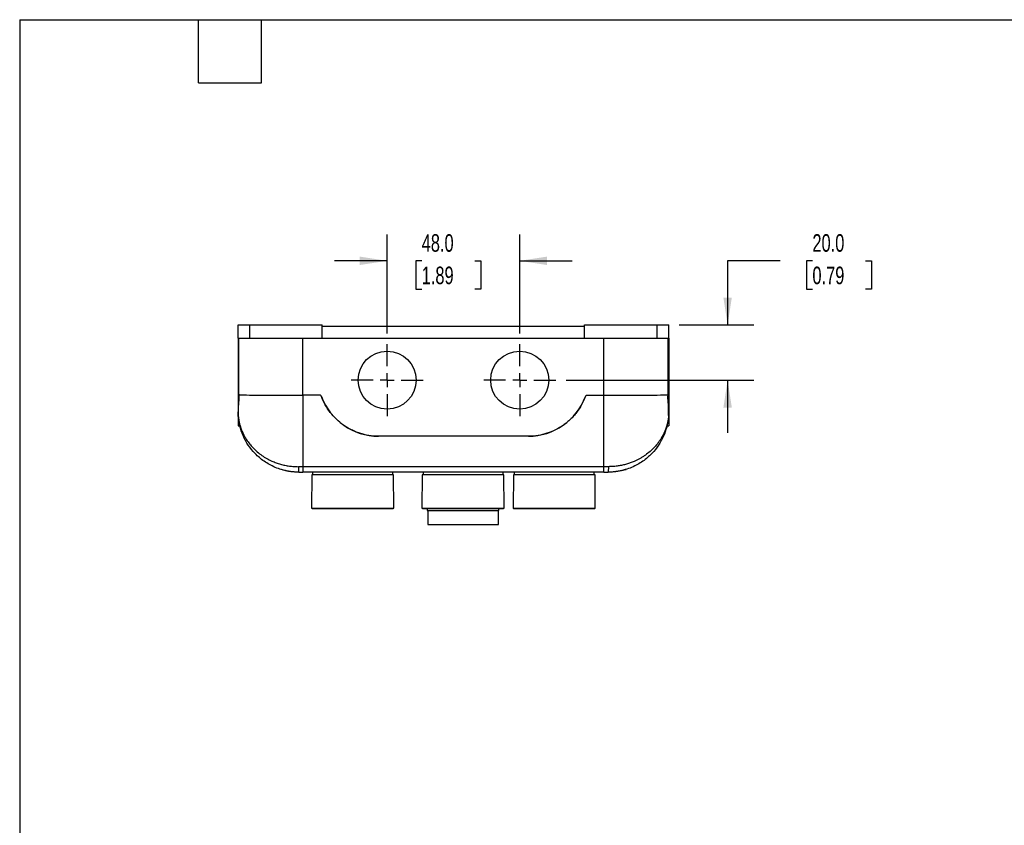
# Model space of a CAD drawing. Header units: millimetres. Extents: x 19 to 819, y 19 to 629.
# Tile 7 of 11: x 19 to 376, y 337 to 629. Entities that reach past the tile are written whole.
import ezdxf

# ---------------------------------------------------------------- set-up
doc = ezdxf.new("R2010")
doc.units = ezdxf.units.MM
doc.header["$LTSCALE"] = 3
doc.linetypes.add('SLD-Center', pattern=[19.05, 15.24, -1.27, 1.27, -1.27])
doc.linetypes.add('SLD-Solid', pattern=[0])
doc.layers.add('CENTER', color=40, linetype='SLD-Center')
doc.layers.add('DIMENSIONS', color=140, linetype='SLD-Solid', lineweight=25)
doc.layers.add('TEXT', color=140, linetype='SLD-Solid', lineweight=25)
doc.styles.add('SLDTEXTSTYLE0', font='TXT', dxfattribs={"width": 0.7})
doc.dimstyles.new('SLDDIMSTYLE3', dxfattribs={"dimtxt": 6.474023, "dimasz": 9.906, "dimexe": 0, "dimexo": 0.0625, "dimgap": 1.618506, "dimtad": 0, "dimtih": 1, "dimtoh": 1, "dimrnd": 1e-09, "dimzin": 4, "dimdsep": 46, "dimtxsty": 'SLDTEXTSTYLE0', "dimsah": 1, "dimcen": 0.09, "dimadec": 0, "dimazin": 1, "dimtfac": 1, "dimtmove": 0, "dimatfit": 0, "dimfxl": 0, "dimfrac": 2, "dimtolj": 1, "dimtzin": 12, "dimarcsym": 0})

# ---------------------------------------------------------------- blocks, each defined once
blk = doc.blocks.new('_D_9')
at = {"layer": 'DIMENSIONS'}
for p, q in [((152.15, 515.05), (152.15, 550.91)), ((200.15, 515.05), (200.15, 550.91)), ((152.15, 541.39), (133.1, 541.39)), ((164.66, 541.39), (162.49, 541.39)), ((162.49, 541.39), (162.49, 531.1)), ((183.9, 541.39), (186.07, 541.39)), ((186.07, 541.39), (186.07, 531.1)), ((200.15, 541.39), (219.2, 541.39)), ((162.49, 531.1), (164.66, 531.1)), ((186.07, 531.1), (183.9, 531.1))]:
    blk.add_line(p, q, dxfattribs=at)
for points in [[(152.15, 541.39), (142.24, 542.91), (142.24, 539.86)], [(200.15, 541.39), (210.06, 539.86), (210.06, 542.91)]]:
    blk.add_solid(points, dxfattribs=at)
at = {"layer": 'DIMENSIONS', "char_height": 6.35, "attachment_point": 1, "style": 'SLDTEXTSTYLE0'}
for s, insert in [('48.0', (164.66, 551.02)), ('1.89', (164.66, 539.28))]:
    blk.add_mtext(s, dxfattribs=dict(at, insert=insert))
blk = doc.blocks.new('_D_10')
at = {"layer": 'DIMENSIONS'}
for p, q in [((294.51, 541.39), (275.46, 541.39)), ((275.46, 541.39), (275.46, 518.2)), ((306.18, 541.39), (304.01, 541.39)), ((304.01, 541.39), (304.01, 531.1)), ((325.42, 541.39), (327.59, 541.39)), ((327.59, 541.39), (327.59, 531.1)), ((304.01, 531.1), (306.18, 531.1)), ((327.59, 531.1), (325.42, 531.1)), ((257.96, 518.2), (284.99, 518.2)), ((217, 498.2), (284.99, 498.2)), ((275.46, 498.2), (275.46, 479.15))]:
    blk.add_line(p, q, dxfattribs=at)
for points in [[(275.46, 518.2), (276.99, 528.1), (273.94, 528.1)], [(275.46, 498.2), (273.94, 488.29), (276.99, 488.29)]]:
    blk.add_solid(points, dxfattribs=at)
at = {"layer": 'DIMENSIONS', "char_height": 6.35, "attachment_point": 1, "style": 'SLDTEXTSTYLE0'}
for s, insert in [('20.0', (306.18, 551.02)), ('0.79', (306.18, 539.28))]:
    blk.add_mtext(s, dxfattribs=dict(at, insert=insert))
blk = doc.blocks.new('SW_CENTERMARKSYMBOL_8')
at = {"layer": 'CENTER', "color": 0}
for p, q in [((0, 5.08), (0, 13.04)), ((-5.08, 0), (-13.04, 0)), ((0, 0), (-2.54, 0)), ((0, 0), (0, 2.54)), ((0, 0), (0, -2.54)), ((0, 0), (2.54, 0)), ((5.08, 0), (13.04, 0)), ((0, -5.08), (0, -13.04))]:
    blk.add_line(p, q, dxfattribs=at)
blk = doc.blocks.new('SW_CENTERMARKSYMBOL_9')
at = {"layer": 'CENTER', "color": 0}
for p, q in [((0, 5.08), (0, 13.04)), ((-5.08, 0), (-13.04, 0)), ((0, 0), (-2.54, 0)), ((0, 0), (0, 2.54)), ((0, 0), (0, -2.54)), ((0, 0), (2.54, 0)), ((5.08, 0), (13.04, 0)), ((0, -5.08), (0, -13.04))]:
    blk.add_line(p, q, dxfattribs=at)

msp = doc.modelspace()

# ---------------------------------------------------------------- linework, layer by layer
for p, q in [((98.15, 513.397), (98.15, 518.197)), ((98.15, 518.197), (102.35, 518.197)), ((102.35, 513.397), (102.35, 518.197)), ((102.35, 518.197), (128.65, 518.197)), ((128.65, 513.397), (128.65, 518.197)), ((128.65, 517.697), (223.65, 517.697)), ((223.65, 518.197), (249.95, 518.197)), ((223.65, 513.397), (223.65, 518.197)), ((249.95, 513.397), (249.95, 518.197)), ((249.95, 518.197), (254.15, 518.197)), ((254.15, 513.397), (254.15, 518.197)), ((98.15, 513.397), (102.35, 513.397)), ((98.15, 513.397), (98.15, 492.363)), ((98.361, 513.397), (98.361, 492.874)), ((102.35, 513.397), (128.65, 513.397)), ((121.65, 492.759), (121.65, 513.397)), ((128.65, 513.397), (223.65, 513.397)), ((223.65, 513.397), (249.95, 513.397)), ((230.65, 492.759), (230.65, 513.397)), ((249.95, 513.397), (254.15, 513.397)), ((253.938, 492.874), (253.938, 513.397)), ((254.15, 513.397), (254.15, 492.363)), ((98.15, 492.363), (98.485, 492.363)), ((98.15, 492.363), (98.15, 481.697)), ((127.996, 492.759), (121.65, 492.759)), ((121.65, 492.759), (121.65, 466.885)), ((224.303, 492.759), (230.65, 492.759)), ((230.65, 466.885), (230.65, 492.759)), ((253.814, 492.363), (254.15, 492.363)), ((254.15, 492.363), (254.15, 481.697)), ((98.192, 485.581), (98.185, 486.745)), ((254.107, 485.581), (254.114, 486.745)), ((98.15, 481.697), (98.775, 481.697)), ((253.521, 481.697), (254.15, 481.697)), ((203.515, 477.897), (148.784, 477.897)), ((121.65, 466.885), (120.009, 466.885)), ((230.65, 466.885), (121.65, 466.885)), ((121.65, 466.885), (121.65, 464.897)), ((230.65, 464.897), (121.65, 464.897)), ((124.856, 463.897), (124.751, 451.897)), ((154.443, 463.897), (124.856, 463.897)), ((125.15, 464.897), (125.15, 463.897)), ((154.15, 463.897), (154.15, 464.897)), ((154.548, 451.897), (154.443, 463.897)), ((164.856, 463.897), (164.751, 451.897)), ((194.443, 463.897), (164.856, 463.897)), ((165.15, 464.897), (165.15, 463.897)), ((194.15, 463.897), (194.15, 464.897)), ((194.548, 451.897), (194.443, 463.897)), ((197.856, 463.897), (197.751, 451.897)), ((227.443, 463.897), (197.856, 463.897)), ((198.15, 464.897), (198.15, 463.897)), ((227.15, 463.897), (227.15, 464.897)), ((227.548, 451.897), (227.443, 463.897)), ((232.29, 466.885), (230.65, 466.885)), ((230.65, 464.897), (230.65, 466.885)), ((124.751, 451.897), (124.95, 451.697)), ((124.751, 451.897), (154.548, 451.897)), ((124.95, 451.697), (154.35, 451.697)), ((154.35, 451.697), (154.548, 451.897)), ((164.751, 451.897), (164.95, 451.697)), ((164.751, 451.897), (179.65, 451.897)), ((164.95, 451.697), (194.35, 451.697)), ((166.7, 451.697), (166.7, 450.997)), ((166.7, 450.997), (192.6, 450.997)), ((166.85, 450.997), (166.85, 445.997)), ((179.65, 451.897), (194.548, 451.897)), ((192.45, 445.997), (192.45, 450.997)), ((192.6, 450.997), (192.6, 451.697)), ((194.35, 451.697), (194.548, 451.897)), ((197.751, 451.897), (197.95, 451.697)), ((197.751, 451.897), (227.548, 451.897)), ((197.95, 451.697), (227.35, 451.697)), ((227.35, 451.697), (227.548, 451.897)), ((166.85, 445.997), (192.45, 445.997))]:
    msp.add_line(p, q)
for centre in [(152.15, 498.197), (200.15, 498.197)]:
    msp.add_circle(centre, 10.5)
for centre, radius, start, end in [((127.519, 491.997), 0.9, 20.18046, 52.94583), ((149.014, 499.897), 22, 200.18046, 270), ((203.285, 499.897), 22, 270, 339.81954), ((224.78, 491.997), 0.9, 147.0059, 159.81954), ((100.192, 485.593), 2, 180.33333, 183.73697), ((252.107, 485.593), 2, 356.26303, 359.66667)]:
    msp.add_arc(centre, radius, start, end)
for centre, start_param, end_param in [((121.65, 492.897), 3.309122, 4.712389), ((230.65, 492.897), 4.712389, 6.1156559)]:
    msp.add_ellipse(centre, major_axis=(23.619, 0), ratio=0.0058178, start_param=start_param, end_param=end_param)
for points, knots in [([(98.485, 492.363), (98.411, 491.3), (98.335, 490.303), (98.22, 488.43), (98.181, 487.555), (98.185, 486.745)], [0, 0, 0, 0, 0.5, 0.5, 1, 1, 1, 1]), ([(98.637, 492.897), (98.601, 492.897), (98.568, 492.847), (98.516, 492.66), (98.496, 492.524), (98.485, 492.363)], [0, 0, 0, 0, 0.5, 0.5, 1, 1, 1, 1]), ([(128.364, 492.306), (128.33, 492.4), (128.28, 492.487), (128.154, 492.641), (128.081, 492.706), (127.996, 492.759)], [0, 0, 0, 0, 0.5, 0.5, 1, 1, 1, 1]), ([(148.784, 477.897), (147.673, 477.908), (146.571, 478.003), (144.382, 478.36), (143.304, 478.62), (141.722, 479.131), (141.2, 479.322), (140.175, 479.741), (139.671, 479.97), (138.681, 480.465), (138.194, 480.732), (137.243, 481.301), (136.779, 481.603), (135.423, 482.56), (134.564, 483.269), (132.969, 484.803), (132.227, 485.633), (130.88, 487.39), (130.271, 488.322), (129.206, 490.259), (128.747, 491.264), (128.364, 492.306)], [0, 0, 0, 0, 0.125, 0.125, 0.25, 0.25, 0.3125, 0.3125, 0.375, 0.375, 0.4375, 0.4375, 0.5, 0.5, 0.625, 0.625, 0.75, 0.75, 0.875, 0.875, 1, 1, 1, 1]), ([(223.935, 492.306), (223.552, 491.264), (223.093, 490.257), (222.023, 488.314), (221.416, 487.386), (220.405, 486.067), (220.05, 485.639), (219.312, 484.814), (218.928, 484.416), (218.129, 483.649), (217.714, 483.279), (216.86, 482.574), (216.42, 482.238), (215.063, 481.281), (214.108, 480.709), (212.128, 479.72), (211.097, 479.299), (208.991, 478.619), (207.908, 478.358), (205.726, 478.003), (204.626, 477.908), (203.515, 477.897)], [0, 0, 0, 0, 0.125, 0.125, 0.25, 0.25, 0.3125, 0.3125, 0.375, 0.375, 0.4375, 0.4375, 0.5, 0.5, 0.625, 0.625, 0.75, 0.75, 0.875, 0.875, 1, 1, 1, 1]), ([(224.303, 492.759), (224.218, 492.706), (224.143, 492.64), (224.018, 492.485), (223.969, 492.4), (223.935, 492.306)], [0, 0, 0, 0, 0.5, 0.5, 1, 1, 1, 1]), ([(253.662, 492.897), (253.698, 492.897), (253.731, 492.847), (253.783, 492.66), (253.803, 492.524), (253.814, 492.363)], [0, 0, 0, 0, 0.5, 0.5, 1, 1, 1, 1]), ([(254.114, 486.745), (254.118, 487.555), (254.079, 488.43), (253.964, 490.303), (253.888, 491.3), (253.814, 492.363)], [0, 0, 0, 0, 0.5, 0.5, 1, 1, 1, 1]), ([(98.192, 485.581), (98.192, 485.58), (98.192, 485.578), (98.193, 485.563), (98.195, 485.537), (98.198, 485.502), (98.201, 485.457), (98.205, 485.402), (98.211, 485.337), (98.217, 485.262), (98.231, 485.112), (98.257, 484.851), (98.303, 484.471), (98.368, 484.02), (98.457, 483.499), (98.614, 482.724), (98.847, 481.816), (99.142, 480.895), (99.389, 480.225), (99.689, 479.481), (100.086, 478.617), (100.639, 477.584), (101.36, 476.406), (102.296, 475.108), (103.58, 473.633), (105.053, 472.242), (106.732, 470.951), (108.508, 469.839), (110.013, 469.08), (111.167, 468.588), (111.941, 468.292), (112.724, 468.024), (113.516, 467.784), (114.315, 467.572), (115.119, 467.388), (115.928, 467.233), (116.741, 467.106), (117.557, 467.007), (118.374, 466.937), (119.191, 466.893), (119.737, 466.888), (120.009, 466.885)], [0, 0, 0, 0, 0.0028726, 0.0058693, 0.009008, 0.0123043, 0.0157716, 0.0194214, 0.0232636, 0.0273067, 0.0315581, 0.045677, 0.0625822, 0.0794067, 0.0999653, 0.1242611, 0.1695664, 0.2051947, 0.2311491, 0.2474321, 0.2919998, 0.3331087, 0.3707661, 0.4348954, 0.4948309, 0.5622479, 0.6263283, 0.6872386, 0.7451726, 0.7678375, 0.7901781, 0.812212, 0.8339577, 0.8554345, 0.8766623, 0.8976617, 0.918454, 0.9390611, 0.9595057, 0.9798108, 1, 1, 1, 1]), ([(120.15, 464.897), (120.007, 464.897), (119.723, 464.899), (119.297, 464.912), (118.871, 464.932), (118.445, 464.961), (118.019, 464.999), (117.594, 465.044), (117.169, 465.098), (116.746, 465.16), (116.323, 465.23), (115.902, 465.309), (115.482, 465.396), (114.409, 465.64), (112.693, 466.151), (110.508, 467.076), (108.475, 468.204), (106.672, 469.463), (105.03, 470.869), (103.159, 472.811), (101.188, 475.515), (99.797, 478.374), (99.09, 480.48), (98.778, 481.65), (98.575, 482.557), (98.42, 483.418), (98.32, 484.141), (98.263, 484.657), (98.233, 484.977), (98.215, 485.192), (98.206, 485.321), (98.2, 485.404), (98.197, 485.453), (98.196, 485.46), (98.196, 485.463)], [0, 0, 0, 0, 0.0105574, 0.0211356, 0.0317374, 0.0423659, 0.0530237, 0.0637138, 0.0744389, 0.0852019, 0.0960053, 0.1068521, 0.1177448, 0.1286861, 0.1910149, 0.2562742, 0.3178374, 0.3823333, 0.442951, 0.5074344, 0.6256929, 0.7552872, 0.8169251, 0.8488458, 0.8784955, 0.9122223, 0.9398636, 0.956453, 0.970288, 0.9783059, 0.9852912, 0.9905822, 0.995453, 1, 1, 1, 1]), ([(254.103, 485.463), (254.103, 485.462), (254.103, 485.46), (254.102, 485.448), (254.101, 485.429), (254.099, 485.402), (254.096, 485.368), (254.092, 485.304), (254.084, 485.192), (254.066, 484.977), (254.036, 484.657), (253.989, 484.229), (253.922, 483.725), (253.831, 483.15), (253.701, 482.456), (253.521, 481.65), (253.209, 480.48), (252.502, 478.374), (251.11, 475.515), (249.14, 472.811), (247.269, 470.869), (245.627, 469.463), (243.825, 468.204), (241.791, 467.076), (239.606, 466.151), (237.793, 465.611), (236.519, 465.331), (235.797, 465.197), (235.071, 465.087), (234.342, 465.002), (233.612, 464.942), (232.881, 464.904), (232.393, 464.899), (232.15, 464.897)], [0, 0, 0, 0, 0.0022416, 0.0045504, 0.0069404, 0.0094243, 0.0120135, 0.0147181, 0.0217022, 0.0297214, 0.0435557, 0.0601458, 0.0778971, 0.0983518, 0.1215173, 0.1511616, 0.1830887, 0.2447266, 0.3743292, 0.4925727, 0.5570527, 0.6176714, 0.6821659, 0.7437316, 0.8089919, 0.871321, 0.8900455, 0.9086331, 0.9270973, 0.945452, 0.9637111, 0.981889, 1, 1, 1, 1]), ([(254.107, 485.581), (254.107, 485.581), (254.107, 485.579), (254.106, 485.565), (254.104, 485.543), (254.102, 485.515), (254.1, 485.48), (254.096, 485.44), (254.093, 485.396), (254.089, 485.348), (254.085, 485.297), (254.08, 485.243), (254.075, 485.186), (254.069, 485.128), (254.063, 485.068), (254.057, 485.007), (254.051, 484.945), (254.044, 484.882), (254.037, 484.819), (254.029, 484.754), (254.022, 484.688), (254.014, 484.622), (254.005, 484.556), (253.997, 484.488), (253.988, 484.421), (253.978, 484.352), (253.969, 484.284), (253.959, 484.215), (253.948, 484.146), (253.938, 484.077), (253.927, 484.008), (253.916, 483.938), (253.904, 483.868), (253.892, 483.798), (253.88, 483.728), (253.868, 483.658), (253.855, 483.588), (253.842, 483.517), (253.829, 483.446), (253.815, 483.375), (253.801, 483.305), (253.787, 483.234), (253.772, 483.162), (253.757, 483.091), (253.742, 483.02), (253.727, 482.949), (253.711, 482.877), (253.695, 482.806), (253.678, 482.734), (253.662, 482.663), (253.645, 482.591), (253.627, 482.52), (253.61, 482.448), (253.592, 482.377), (253.574, 482.305), (253.555, 482.234), (253.536, 482.162), (253.517, 482.09), (253.498, 482.019), (253.478, 481.947), (253.458, 481.876), (253.438, 481.804), (253.417, 481.733), (253.396, 481.662), (253.375, 481.59), (253.354, 481.519), (253.332, 481.447), (253.31, 481.376), (253.287, 481.305), (253.264, 481.233), (253.241, 481.162), (253.218, 481.091), (253.194, 481.019), (253.17, 480.948), (253.146, 480.877), (253.121, 480.806), (253.096, 480.735), (253.071, 480.663), (253.046, 480.592), (253.02, 480.521), (252.994, 480.45), (252.967, 480.379), (252.94, 480.308), (252.913, 480.237), (252.886, 480.166), (252.858, 480.095), (252.83, 480.025), (252.802, 479.954), (252.773, 479.883), (252.744, 479.812), (252.715, 479.742), (252.685, 479.671), (252.655, 479.6), (252.625, 479.53), (252.594, 479.459), (252.563, 479.389), (252.532, 479.318), (252.5, 479.248), (252.468, 479.178), (252.436, 479.107), (252.404, 479.037), (252.371, 478.967), (252.338, 478.897), (252.304, 478.827), (252.27, 478.757), (252.236, 478.687), (252.202, 478.617), (252.167, 478.547), (252.132, 478.477), (252.096, 478.408), (252.06, 478.338), (252.024, 478.268), (251.988, 478.199), (251.951, 478.129), (251.914, 478.06), (251.877, 477.991), (251.839, 477.921), (251.801, 477.852), (251.762, 477.783), (251.723, 477.714), (251.503, 477.325), (251.075, 476.623), (250.469, 475.755), (249.71, 474.773), (248.756, 473.681), (247.368, 472.349), (246.005, 471.274), (244.771, 470.448), (243.814, 469.877), (242.858, 469.367), (241.998, 468.959), (241.235, 468.632), (240.564, 468.368), (239.876, 468.122), (239.172, 467.896), (238.453, 467.69), (237.719, 467.505), (236.972, 467.343), (236.213, 467.205), (235.443, 467.09), (234.664, 466.999), (233.878, 466.934), (233.086, 466.893), (232.555, 466.888), (232.29, 466.885)], [0, 0, 0, 0, 0.0028574, 0.0057044, 0.0085483, 0.0113923, 0.0142356, 0.0170742, 0.0199021, 0.0227188, 0.0255278, 0.0283315, 0.0311313, 0.0339277, 0.0367204, 0.0395091, 0.0422942, 0.0450763, 0.0478559, 0.0506334, 0.0534091, 0.0561832, 0.0589561, 0.0617278, 0.0644985, 0.0672683, 0.0700373, 0.0728055, 0.0755729, 0.0783396, 0.0811056, 0.083871, 0.0866358, 0.0894001, 0.0921638, 0.0949272, 0.0976901, 0.1004526, 0.1032148, 0.1059767, 0.1087383, 0.1114996, 0.1142607, 0.1170216, 0.1197823, 0.1225428, 0.1253033, 0.1280636, 0.1308238, 0.1335839, 0.136344, 0.139104, 0.141864, 0.144624, 0.147384, 0.150144, 0.152904, 0.1556639, 0.1584239, 0.1611838, 0.1639438, 0.1667037, 0.1694637, 0.1722236, 0.1749835, 0.1777434, 0.1805033, 0.1832632, 0.1860231, 0.1887829, 0.1915428, 0.1943027, 0.1970626, 0.1998224, 0.2025823, 0.2053422, 0.2081021, 0.210862, 0.2136219, 0.2163818, 0.2191417, 0.2219017, 0.2246616, 0.2274216, 0.2301817, 0.2329417, 0.2357018, 0.2384619, 0.2412221, 0.2439823, 0.2467426, 0.2495029, 0.2522632, 0.2550237, 0.2577842, 0.2605447, 0.2633054, 0.2660661, 0.2688269, 0.2715878, 0.2743488, 0.2771099, 0.2798711, 0.2826325, 0.2853939, 0.2881555, 0.2909172, 0.2936791, 0.2964411, 0.2992032, 0.3019656, 0.3047281, 0.3074907, 0.3102536, 0.3130166, 0.3157799, 0.3185433, 0.321307, 0.3240709, 0.326835, 0.3295994, 0.3707641, 0.4120206, 0.4371288, 0.4948213, 0.5539165, 0.6195126, 0.6531841, 0.6853399, 0.7160074, 0.745186, 0.7646656, 0.7841719, 0.8036997, 0.8232467, 0.8428138, 0.8624055, 0.8820227, 0.9016594, 0.9213101, 0.9409708, 0.9606392, 0.980315, 1, 1, 1, 1]), ([(114.972, 465.518), (114.709, 465.584), (114.118, 465.731), (113.657, 465.877), (113.656, 465.877), (113.656, 465.877)], [0, 0, 0, 0, 0.3295506, 0.7389751, 1, 1, 1, 1]), ([(116.58, 465.194), (116.499, 465.206), (115.973, 465.28), (115.434, 465.399), (115.116, 465.481), (115.097, 465.486)], [0, 0, 0, 0, 0.1446734, 0.9474515, 1, 1, 1, 1]), ([(120.009, 466.885), (120.009, 466.357), (120.024, 465.851), (120.077, 465.106), (120.112, 464.897), (120.15, 464.897)], [0, 0, 0, 0, 0.5, 0.5, 1, 1, 1, 1]), ([(232.29, 466.885), (232.29, 466.438), (232.264, 465.395), (232.191, 464.897), (232.15, 464.897)], [0, 0, 0, 0, 0.4285714, 1, 1, 1, 1]), ([(237.113, 465.471), (236.918, 465.425), (236.368, 465.295), (235.538, 465.141), (234.961, 465.082), (234.849, 465.071)], [0, 0, 0, 0, 0.3069585, 0.8649447, 1, 1, 1, 1]), ([(238.643, 465.877), (238.657, 465.881), (238.711, 465.898), (238.343, 465.787), (237.869, 465.642), (237.44, 465.545), (237.365, 465.528)], [0, 0, 0, 0, 0.1350354, 0.5231206, 0.9165455, 1, 1, 1, 1])]:
    msp.add_open_spline(points, degree=3, knots=knots)
for points in [[(120.15, 464.897), (120.65, 464.897), (121.148, 464.897), (121.65, 464.897)], [(230.65, 464.897), (231.151, 464.897), (231.649, 464.897), (232.15, 464.897)]]:
    msp.add_open_spline(points, degree=3)
at = {"layer": 'TEXT'}
for p, q in [((19.05, 628.65), (819.15, 628.65)), ((19.05, 628.65), (19.05, 19.05)), ((83.82, 605.79), (83.82, 628.65)), ((106.68, 605.79), (106.68, 628.65)), ((83.82, 605.79), (106.68, 605.79))]:
    msp.add_line(p, q, dxfattribs=at)

# ---------------------------------------------------------------- block references
at = {"layer": 'CENTER'}
for name, p in [('SW_CENTERMARKSYMBOL_8', (152.15, 498.197)), ('SW_CENTERMARKSYMBOL_9', (200.15, 498.197))]:
    msp.add_blockref(name, p, dxfattribs=at)

# ---------------------------------------------------------------- dimensions: what is measured, and where the dimension line sits
at = {"layer": 'DIMENSIONS'}
dim = msp.add_linear_dim(base=(200.15, 541.387), p1=(152.15, 511.237), p2=(200.15, 511.237), dimstyle='SLDDIMSTYLE3', dxfattribs=at)
dim.commit()
dim.dimension.update_dxf_attribs({"geometry": '_D_9', "text_midpoint": (174.28, 541.387), "dimtype": 160})
dim = msp.add_linear_dim(base=(275.462, 498.197), p1=(254.15, 518.197), p2=(213.19, 498.197), angle=90, dimstyle='SLDDIMSTYLE3', dxfattribs=at)
dim.commit()
dim.dimension.update_dxf_attribs({"geometry": '_D_10', "text_midpoint": (275.462, 541.387), "dimtype": 160})

doc.saveas('drawing.dxf')
